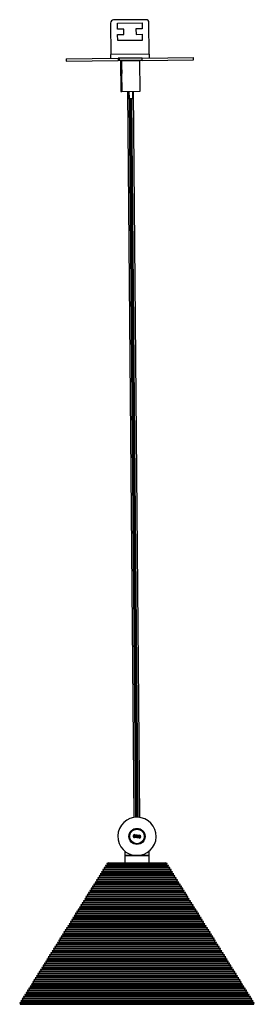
# Model space of a CAD drawing. Header units: millimetres. Extents: x 591 to 2596, y 431 to 1539.
# Tile 6 of 6: x 2443 to 2596, y 897 to 1539. Entities that reach past the tile are written whole.
import ezdxf

# ---------------------------------------------------------------- set-up
doc = ezdxf.new("R2010")
doc.units = ezdxf.units.MM

msp = doc.modelspace()

# ---------------------------------------------------------------- linework, layer by layer
at = {"color": 7, "linetype": 'Continuous', "lineweight": 25}
for p, q in [((2501.88, 1537.09), (2502.06, 1516.59)), ((2524.86, 1539.29), (2503.86, 1539.11)), ((2506.38, 1537.13), (2522.38, 1537.27)), ((2506.42, 1533.13), (2506.38, 1537.13)), ((2522.38, 1537.27), (2522.42, 1533.27)), ((2527.06, 1516.81), (2526.88, 1537.31)), ((2510.42, 1533.16), (2506.42, 1533.13)), ((2506.45, 1529.63), (2510.45, 1529.66)), ((2506.48, 1525.63), (2506.45, 1529.63)), ((2510.45, 1529.66), (2510.42, 1533.16)), ((2522.42, 1533.27), (2518.42, 1533.24)), ((2518.42, 1533.24), (2518.45, 1529.74)), ((2518.45, 1529.74), (2522.45, 1529.77)), ((2522.45, 1529.77), (2522.48, 1525.77)), ((2522.48, 1525.77), (2506.48, 1525.63)), ((2527.06, 1516.81), (2502.06, 1516.59)), ((2502.09, 1514.09), (2502.06, 1516.59)), ((2527.06, 1516.81), (2527.08, 1514.31)), ((2472.83, 1513.83), (2506.77, 1514.13)), ((2472.83, 1513.83), (2472.84, 1512.33)), ((2472.84, 1512.33), (2506.78, 1512.63)), ((2507.4, 1514.14), (2506.77, 1514.13)), ((2506.77, 1514.13), (2506.78, 1512.63)), ((2507.41, 1512.64), (2506.78, 1512.63)), ((2522.4, 1514.27), (2507.4, 1514.14)), ((2507.4, 1514.14), (2507.41, 1512.64)), ((2522.41, 1512.77), (2507.41, 1512.64)), ((2508.28, 1512.55), (2508.46, 1492.55)), ((2508.28, 1512.55), (2508.91, 1512.55)), ((2508.91, 1512.55), (2520.91, 1512.66)), ((2508.91, 1512.55), (2508.97, 1506.57)), ((2509.1, 1512.65), (2509.1, 1512.55)), ((2509.98, 1512.66), (2509.98, 1512.56)), ((2510.61, 1512.67), (2510.61, 1512.57)), ((2519.21, 1512.64), (2519.21, 1512.74)), ((2520.1, 1512.65), (2520.1, 1512.75)), ((2521.09, 1492.66), (2520.91, 1512.66)), ((2522.4, 1514.27), (2555.82, 1514.57)), ((2522.41, 1512.77), (2522.4, 1514.27)), ((2522.41, 1512.77), (2555.84, 1513.07)), ((2555.84, 1513.07), (2555.82, 1514.57)), ((2508.99, 1504.36), (2509.09, 1492.55)), ((2508.46, 1492.55), (2509.09, 1492.55)), ((2509.09, 1492.55), (2521.09, 1492.66)), ((2512.78, 1492.58), (2516.97, 1019.05)), ((2513.21, 1492.59), (2513.26, 1487.59)), ((2513.84, 1492.59), (2513.89, 1487.59)), ((2516.39, 1487.62), (2516.34, 1492.62)), ((2520.97, 1019.08), (2516.78, 1492.62)), ((2513.89, 1487.59), (2513.26, 1487.59)), ((2515.02, 1487.6), (2513.89, 1487.59)), ((2514.01, 1487.59), (2518.16, 1019.19)), ((2514.64, 1487.6), (2518.79, 1019.22)), ((2516.39, 1487.62), (2515.02, 1487.6)), ((2519.79, 1019.21), (2515.64, 1487.61)), ((2517.1, 1006.98), (2516.6, 1007.05)), ((2521.06, 1006.47), (2517.1, 1006.98)), ((2517.47, 1005.93), (2517.53, 1006.42)), ((2520.44, 1005.54), (2517.47, 1005.93)), ((2517.53, 1006.42), (2520.51, 1006.04)), ((2517.66, 1007.41), (2517.72, 1007.91)), ((2520.63, 1007.03), (2517.66, 1007.41)), ((2517.72, 1007.91), (2520.7, 1007.53)), ((2520.44, 1005.54), (2520.51, 1006.04)), ((2520.63, 1007.03), (2520.7, 1007.53)), ((2521.06, 1006.47), (2521.56, 1006.41)), ((2511.08, 997.05), (2511.08, 994.23)), ((2527.08, 994.23), (2527.08, 997.09)), ((2527.68, 997.66), (2527.68, 997.66)), ((2500.43, 989.41), (2499.39, 989.15)), ((2499.39, 989.15), (2499.64, 988.14)), ((2499.39, 989.15), (2519.08, 989.15)), ((2500.43, 989.41), (2519.08, 989.41)), ((2511.08, 994.23), (2511.08, 989.41)), ((2519.08, 994.23), (2511.08, 994.23)), ((2511.08, 994.23), (2519.08, 994.23)), ((2527.08, 994.23), (2519.08, 994.23)), ((2519.08, 994.23), (2527.08, 994.23)), ((2519.08, 989.41), (2537.73, 989.41)), ((2519.08, 989.15), (2538.78, 989.15)), ((2527.08, 989.41), (2527.08, 994.23)), ((2538.78, 989.15), (2537.73, 989.41)), ((2538.53, 988.14), (2538.78, 989.15)), ((2496.19, 982.63), (2495.15, 982.37)), ((2495.15, 982.37), (2495.4, 981.35)), ((2495.15, 982.37), (2519.08, 982.37)), ((2497.04, 983.98), (2495.99, 983.72)), ((2495.99, 983.72), (2496.24, 982.71)), ((2495.99, 983.72), (2519.08, 983.72)), ((2496.24, 982.71), (2496.19, 982.63)), ((2496.19, 982.63), (2519.08, 982.63)), ((2496.24, 982.71), (2519.08, 982.71)), ((2497.89, 985.34), (2496.84, 985.08)), ((2496.84, 985.08), (2497.09, 984.07)), ((2496.84, 985.08), (2519.08, 985.08)), ((2497.09, 984.07), (2497.04, 983.98)), ((2497.04, 983.98), (2519.08, 983.98)), ((2497.09, 984.07), (2519.08, 984.07)), ((2498.74, 986.7), (2497.69, 986.44)), ((2497.69, 986.44), (2497.94, 985.42)), ((2497.69, 986.44), (2519.08, 986.44)), ((2497.94, 985.42), (2497.89, 985.34)), ((2497.89, 985.34), (2519.08, 985.34)), ((2497.94, 985.42), (2519.08, 985.42)), ((2499.58, 988.05), (2498.54, 987.8)), ((2498.54, 987.8), (2498.79, 986.78)), ((2498.54, 987.8), (2519.08, 987.8)), ((2498.79, 986.78), (2498.74, 986.7)), ((2498.74, 986.7), (2519.08, 986.7)), ((2498.79, 986.78), (2519.08, 986.78)), ((2499.64, 988.14), (2499.58, 988.05)), ((2499.58, 988.05), (2519.08, 988.05)), ((2499.64, 988.14), (2519.08, 988.14)), ((2519.08, 988.14), (2538.53, 988.14)), ((2519.08, 988.05), (2519.08, 988.14)), ((2519.08, 988.05), (2538.58, 988.05)), ((2519.08, 987.8), (2539.63, 987.8)), ((2519.08, 986.78), (2539.37, 986.78)), ((2519.08, 986.7), (2519.08, 986.78)), ((2519.08, 986.7), (2539.43, 986.7)), ((2519.08, 986.44), (2540.47, 986.44)), ((2519.08, 985.42), (2540.22, 985.42)), ((2519.08, 985.34), (2519.08, 985.42)), ((2519.08, 985.34), (2540.28, 985.34)), ((2519.08, 985.08), (2541.32, 985.08)), ((2519.08, 984.07), (2541.07, 984.07)), ((2519.08, 983.98), (2519.08, 984.07)), ((2519.08, 983.98), (2541.12, 983.98)), ((2519.08, 983.72), (2542.17, 983.72)), ((2519.08, 982.71), (2541.92, 982.71)), ((2519.08, 982.63), (2519.08, 982.71)), ((2519.08, 982.63), (2541.97, 982.63)), ((2519.08, 982.37), (2543.02, 982.37)), ((2538.58, 988.05), (2538.53, 988.14)), ((2539.63, 987.8), (2538.58, 988.05)), ((2539.37, 986.78), (2539.63, 987.8)), ((2539.43, 986.7), (2539.37, 986.78)), ((2540.47, 986.44), (2539.43, 986.7)), ((2540.22, 985.42), (2540.47, 986.44)), ((2540.28, 985.34), (2540.22, 985.42)), ((2541.32, 985.08), (2540.28, 985.34)), ((2541.07, 984.07), (2541.32, 985.08)), ((2541.12, 983.98), (2541.07, 984.07)), ((2542.17, 983.72), (2541.12, 983.98)), ((2541.92, 982.71), (2542.17, 983.72)), ((2541.97, 982.63), (2541.92, 982.71)), ((2543.02, 982.37), (2541.97, 982.63)), ((2542.77, 981.35), (2543.02, 982.37)), ((2492.8, 977.2), (2491.75, 976.94)), ((2491.75, 976.94), (2492.01, 975.93)), ((2491.75, 976.94), (2519.08, 976.94)), ((2493.65, 978.56), (2492.6, 978.3)), ((2492.6, 978.3), (2492.85, 977.28)), ((2492.6, 978.3), (2519.08, 978.3)), ((2492.85, 977.28), (2492.8, 977.2)), ((2492.8, 977.2), (2519.08, 977.2)), ((2492.85, 977.28), (2519.08, 977.28)), ((2494.5, 979.91), (2493.45, 979.65)), ((2493.45, 979.65), (2493.7, 978.64)), ((2493.45, 979.65), (2519.08, 979.65)), ((2493.7, 978.64), (2493.65, 978.56)), ((2493.65, 978.56), (2519.08, 978.56)), ((2493.7, 978.64), (2519.08, 978.64)), ((2495.34, 981.27), (2494.3, 981.01)), ((2494.3, 981.01), (2494.55, 980)), ((2494.3, 981.01), (2519.08, 981.01)), ((2494.55, 980), (2494.5, 979.91)), ((2494.5, 979.91), (2519.08, 979.91)), ((2494.55, 980), (2519.08, 980)), ((2495.4, 981.35), (2495.34, 981.27)), ((2495.34, 981.27), (2519.08, 981.27)), ((2495.4, 981.35), (2519.08, 981.35)), ((2519.08, 981.35), (2542.77, 981.35)), ((2519.08, 981.27), (2519.08, 981.35)), ((2519.08, 981.27), (2542.82, 981.27)), ((2519.08, 981.01), (2543.86, 981.01)), ((2519.08, 980), (2543.61, 980)), ((2519.08, 979.91), (2519.08, 980)), ((2519.08, 979.91), (2543.67, 979.91)), ((2519.08, 979.65), (2544.71, 979.65)), ((2519.08, 978.64), (2544.46, 978.64)), ((2519.08, 978.56), (2519.08, 978.64)), ((2519.08, 978.56), (2544.52, 978.56)), ((2519.08, 978.3), (2545.56, 978.3)), ((2519.08, 977.28), (2545.31, 977.28)), ((2519.08, 977.2), (2519.08, 977.28)), ((2519.08, 977.2), (2545.36, 977.2)), ((2519.08, 976.94), (2546.41, 976.94)), ((2542.82, 981.27), (2542.77, 981.35)), ((2543.86, 981.01), (2542.82, 981.27)), ((2543.61, 980), (2543.86, 981.01)), ((2543.67, 979.91), (2543.61, 980)), ((2544.71, 979.65), (2543.67, 979.91)), ((2544.46, 978.64), (2544.71, 979.65)), ((2544.52, 978.56), (2544.46, 978.64)), ((2545.56, 978.3), (2544.52, 978.56)), ((2545.31, 977.28), (2545.56, 978.3)), ((2545.36, 977.2), (2545.31, 977.28)), ((2546.41, 976.94), (2545.36, 977.2)), ((2546.16, 975.93), (2546.41, 976.94)), ((2488.56, 970.41), (2487.52, 970.16)), ((2487.52, 970.16), (2487.77, 969.14)), ((2487.52, 970.16), (2519.08, 970.16)), ((2489.41, 971.77), (2488.36, 971.51)), ((2488.36, 971.51), (2488.61, 970.5)), ((2488.36, 971.51), (2519.08, 971.51)), ((2488.61, 970.5), (2488.56, 970.41)), ((2488.56, 970.41), (2519.08, 970.41)), ((2488.61, 970.5), (2519.08, 970.5)), ((2490.26, 973.13), (2489.21, 972.87)), ((2489.21, 972.87), (2489.46, 971.86)), ((2489.21, 972.87), (2519.08, 972.87)), ((2489.46, 971.86), (2489.41, 971.77)), ((2489.41, 971.77), (2519.08, 971.77)), ((2489.46, 971.86), (2519.08, 971.86)), ((2491.1, 974.48), (2490.06, 974.23)), ((2490.06, 974.23), (2490.31, 973.21)), ((2490.06, 974.23), (2519.08, 974.23)), ((2490.31, 973.21), (2490.26, 973.13)), ((2490.26, 973.13), (2519.08, 973.13)), ((2490.31, 973.21), (2519.08, 973.21)), ((2491.95, 975.84), (2490.91, 975.58)), ((2490.91, 975.58), (2491.16, 974.57)), ((2490.91, 975.58), (2519.08, 975.58)), ((2491.16, 974.57), (2491.1, 974.48)), ((2491.1, 974.48), (2519.08, 974.48)), ((2491.16, 974.57), (2519.08, 974.57)), ((2492.01, 975.93), (2491.95, 975.84)), ((2491.95, 975.84), (2519.08, 975.84)), ((2492.01, 975.93), (2519.08, 975.93)), ((2519.08, 975.93), (2546.16, 975.93)), ((2519.08, 975.84), (2519.08, 975.93)), ((2519.08, 975.84), (2546.21, 975.84)), ((2519.08, 975.58), (2547.26, 975.58)), ((2519.08, 974.57), (2547.01, 974.57)), ((2519.08, 974.48), (2519.08, 974.57)), ((2519.08, 974.48), (2547.06, 974.48)), ((2519.08, 974.23), (2548.1, 974.23)), ((2519.08, 973.21), (2547.85, 973.21)), ((2519.08, 973.13), (2519.08, 973.21)), ((2519.08, 973.13), (2547.91, 973.13)), ((2519.08, 972.87), (2548.95, 972.87)), ((2519.08, 971.86), (2548.7, 971.86)), ((2519.08, 971.77), (2519.08, 971.86)), ((2519.08, 971.77), (2548.75, 971.77)), ((2519.08, 971.51), (2549.8, 971.51)), ((2519.08, 970.5), (2549.55, 970.5)), ((2519.08, 970.41), (2519.08, 970.5)), ((2519.08, 970.41), (2549.6, 970.41)), ((2519.08, 970.16), (2550.65, 970.16)), ((2546.21, 975.84), (2546.16, 975.93)), ((2547.26, 975.58), (2546.21, 975.84)), ((2547.01, 974.57), (2547.26, 975.58)), ((2547.06, 974.48), (2547.01, 974.57)), ((2548.1, 974.23), (2547.06, 974.48)), ((2547.85, 973.21), (2548.1, 974.23)), ((2547.91, 973.13), (2547.85, 973.21)), ((2548.95, 972.87), (2547.91, 973.13)), ((2548.7, 971.86), (2548.95, 972.87)), ((2548.75, 971.77), (2548.7, 971.86)), ((2549.8, 971.51), (2548.75, 971.77)), ((2549.55, 970.5), (2549.8, 971.51)), ((2549.6, 970.41), (2549.55, 970.5)), ((2550.65, 970.16), (2549.6, 970.41)), ((2550.4, 969.14), (2550.65, 970.16)), ((2484.32, 963.63), (2483.28, 963.37)), ((2483.28, 963.37), (2483.53, 962.36)), ((2483.28, 963.37), (2519.08, 963.37)), ((2485.17, 964.99), (2484.12, 964.73)), ((2484.12, 964.73), (2484.37, 963.71)), ((2484.12, 964.73), (2519.08, 964.73)), ((2484.37, 963.71), (2484.32, 963.63)), ((2484.32, 963.63), (2519.08, 963.63)), ((2484.37, 963.71), (2519.08, 963.71)), ((2486.02, 966.34), (2484.97, 966.09)), ((2484.97, 966.09), (2485.22, 965.07)), ((2484.97, 966.09), (2519.08, 966.09)), ((2485.22, 965.07), (2485.17, 964.99)), ((2485.17, 964.99), (2519.08, 964.99)), ((2485.22, 965.07), (2519.08, 965.07)), ((2486.86, 967.7), (2485.82, 967.44)), ((2485.82, 967.44), (2486.07, 966.43)), ((2485.82, 967.44), (2519.08, 967.44)), ((2486.07, 966.43), (2486.02, 966.34)), ((2486.02, 966.34), (2519.08, 966.34)), ((2486.07, 966.43), (2519.08, 966.43)), ((2487.71, 969.06), (2486.67, 968.8)), ((2486.67, 968.8), (2486.92, 967.79)), ((2486.67, 968.8), (2519.08, 968.8)), ((2486.92, 967.79), (2486.86, 967.7)), ((2486.86, 967.7), (2519.08, 967.7)), ((2486.92, 967.79), (2519.08, 967.79)), ((2487.77, 969.14), (2487.71, 969.06)), ((2487.71, 969.06), (2519.08, 969.06)), ((2487.77, 969.14), (2519.08, 969.14)), ((2519.08, 969.14), (2550.4, 969.14)), ((2519.08, 969.06), (2519.08, 969.14)), ((2519.08, 969.06), (2550.45, 969.06)), ((2519.08, 968.8), (2551.5, 968.8)), ((2519.08, 967.79), (2551.25, 967.79)), ((2519.08, 967.7), (2519.08, 967.79)), ((2519.08, 967.7), (2551.3, 967.7)), ((2519.08, 967.44), (2552.34, 967.44)), ((2519.08, 966.43), (2552.09, 966.43)), ((2519.08, 966.34), (2519.08, 966.43)), ((2519.08, 966.34), (2552.15, 966.34)), ((2519.08, 966.09), (2553.19, 966.09)), ((2519.08, 965.07), (2552.94, 965.07)), ((2519.08, 964.99), (2519.08, 965.07)), ((2519.08, 964.99), (2552.99, 964.99)), ((2519.08, 964.73), (2554.04, 964.73)), ((2519.08, 963.71), (2553.79, 963.71)), ((2519.08, 963.63), (2519.08, 963.71)), ((2519.08, 963.63), (2553.84, 963.63)), ((2519.08, 963.37), (2554.89, 963.37)), ((2550.45, 969.06), (2550.4, 969.14)), ((2551.5, 968.8), (2550.45, 969.06)), ((2551.25, 967.79), (2551.5, 968.8)), ((2551.3, 967.7), (2551.25, 967.79)), ((2552.34, 967.44), (2551.3, 967.7)), ((2552.09, 966.43), (2552.34, 967.44)), ((2552.15, 966.34), (2552.09, 966.43)), ((2553.19, 966.09), (2552.15, 966.34)), ((2552.94, 965.07), (2553.19, 966.09)), ((2552.99, 964.99), (2552.94, 965.07)), ((2554.04, 964.73), (2552.99, 964.99)), ((2553.79, 963.71), (2554.04, 964.73)), ((2553.84, 963.63), (2553.79, 963.71)), ((2554.89, 963.37), (2553.84, 963.63)), ((2554.64, 962.36), (2554.89, 963.37)), ((2480.08, 956.85), (2479.04, 956.59)), ((2480.93, 958.2), (2479.88, 957.94)), ((2479.88, 957.94), (2480.13, 956.93)), ((2479.88, 957.94), (2519.08, 957.94)), ((2480.13, 956.93), (2480.08, 956.85)), ((2480.08, 956.85), (2519.08, 956.85)), ((2480.13, 956.93), (2519.08, 956.93)), ((2481.78, 959.56), (2480.73, 959.3)), ((2480.73, 959.3), (2480.98, 958.29)), ((2480.73, 959.3), (2519.08, 959.3)), ((2480.98, 958.29), (2480.93, 958.2)), ((2480.93, 958.2), (2519.08, 958.2)), ((2480.98, 958.29), (2519.08, 958.29)), ((2482.63, 960.92), (2481.58, 960.66)), ((2481.58, 960.66), (2481.83, 959.64)), ((2481.58, 960.66), (2519.08, 960.66)), ((2481.83, 959.64), (2481.78, 959.56)), ((2481.78, 959.56), (2519.08, 959.56)), ((2481.83, 959.64), (2519.08, 959.64)), ((2483.47, 962.27), (2482.43, 962.01)), ((2482.43, 962.01), (2482.68, 961)), ((2482.43, 962.01), (2519.08, 962.01)), ((2482.68, 961), (2482.63, 960.92)), ((2482.63, 960.92), (2519.08, 960.92)), ((2482.68, 961), (2519.08, 961)), ((2483.53, 962.36), (2483.47, 962.27)), ((2483.47, 962.27), (2519.08, 962.27)), ((2483.53, 962.36), (2519.08, 962.36)), ((2519.08, 962.36), (2554.64, 962.36)), ((2519.08, 962.27), (2519.08, 962.36)), ((2519.08, 962.27), (2554.69, 962.27)), ((2519.08, 962.01), (2555.73, 962.01)), ((2519.08, 961), (2555.48, 961)), ((2519.08, 960.92), (2519.08, 961)), ((2519.08, 960.92), (2555.54, 960.92)), ((2519.08, 960.66), (2556.58, 960.66)), ((2519.08, 959.64), (2556.33, 959.64)), ((2519.08, 959.56), (2519.08, 959.64)), ((2519.08, 959.56), (2556.39, 959.56)), ((2519.08, 959.3), (2557.43, 959.3)), ((2519.08, 958.29), (2557.18, 958.29)), ((2519.08, 958.2), (2519.08, 958.29)), ((2519.08, 958.2), (2557.23, 958.2)), ((2519.08, 957.94), (2558.28, 957.94)), ((2519.08, 956.93), (2558.03, 956.93)), ((2519.08, 956.85), (2519.08, 956.93)), ((2519.08, 956.85), (2558.08, 956.85)), ((2554.69, 962.27), (2554.64, 962.36)), ((2555.73, 962.01), (2554.69, 962.27)), ((2555.48, 961), (2555.73, 962.01)), ((2555.54, 960.92), (2555.48, 961)), ((2556.58, 960.66), (2555.54, 960.92)), ((2556.33, 959.64), (2556.58, 960.66)), ((2556.39, 959.56), (2556.33, 959.64)), ((2557.43, 959.3), (2556.39, 959.56)), ((2557.18, 958.29), (2557.43, 959.3)), ((2557.23, 958.2), (2557.18, 958.29)), ((2558.28, 957.94), (2557.23, 958.2)), ((2558.03, 956.93), (2558.28, 957.94)), ((2558.08, 956.85), (2558.03, 956.93)), ((2559.13, 956.59), (2558.08, 956.85)), ((2476.69, 951.42), (2475.65, 951.16)), ((2475.65, 951.16), (2475.9, 950.15)), ((2475.65, 951.16), (2519.08, 951.16)), ((2477.54, 952.77), (2476.49, 952.52)), ((2476.49, 952.52), (2476.74, 951.5)), ((2476.49, 952.52), (2519.08, 952.52)), ((2476.74, 951.5), (2476.69, 951.42)), ((2476.69, 951.42), (2519.08, 951.42)), ((2476.74, 951.5), (2519.08, 951.5)), ((2478.39, 954.13), (2477.34, 953.87)), ((2477.34, 953.87), (2477.59, 952.86)), ((2477.34, 953.87), (2519.08, 953.87)), ((2477.59, 952.86), (2477.54, 952.77)), ((2477.54, 952.77), (2519.08, 952.77)), ((2477.59, 952.86), (2519.08, 952.86)), ((2479.23, 955.49), (2478.19, 955.23)), ((2478.19, 955.23), (2478.44, 954.22)), ((2478.19, 955.23), (2519.08, 955.23)), ((2478.44, 954.22), (2478.39, 954.13)), ((2478.39, 954.13), (2519.08, 954.13)), ((2478.44, 954.22), (2519.08, 954.22)), ((2479.04, 956.59), (2479.29, 955.57)), ((2479.04, 956.59), (2519.08, 956.59)), ((2479.29, 955.57), (2479.23, 955.49)), ((2479.23, 955.49), (2519.08, 955.49)), ((2479.29, 955.57), (2519.08, 955.57)), ((2519.08, 956.59), (2559.13, 956.59)), ((2519.08, 955.57), (2558.88, 955.57)), ((2519.08, 955.49), (2519.08, 955.57)), ((2519.08, 955.49), (2558.93, 955.49)), ((2519.08, 955.23), (2559.97, 955.23)), ((2519.08, 954.22), (2559.72, 954.22)), ((2519.08, 954.13), (2519.08, 954.22)), ((2519.08, 954.13), (2559.78, 954.13)), ((2519.08, 953.87), (2560.82, 953.87)), ((2519.08, 952.86), (2560.57, 952.86)), ((2519.08, 952.77), (2519.08, 952.86)), ((2519.08, 952.77), (2560.62, 952.77)), ((2519.08, 952.52), (2561.67, 952.52)), ((2519.08, 951.5), (2561.42, 951.5)), ((2519.08, 951.42), (2519.08, 951.5)), ((2519.08, 951.42), (2561.47, 951.42)), ((2519.08, 951.16), (2562.52, 951.16)), ((2558.88, 955.57), (2559.13, 956.59)), ((2558.93, 955.49), (2558.88, 955.57)), ((2559.97, 955.23), (2558.93, 955.49)), ((2559.72, 954.22), (2559.97, 955.23)), ((2559.78, 954.13), (2559.72, 954.22)), ((2560.82, 953.87), (2559.78, 954.13)), ((2560.57, 952.86), (2560.82, 953.87)), ((2560.62, 952.77), (2560.57, 952.86)), ((2561.67, 952.52), (2560.62, 952.77)), ((2561.42, 951.5), (2561.67, 952.52)), ((2561.47, 951.42), (2561.42, 951.5)), ((2562.52, 951.16), (2561.47, 951.42)), ((2562.27, 950.15), (2562.52, 951.16)), ((2472.45, 944.63), (2471.41, 944.38)), ((2471.41, 944.38), (2471.66, 943.36)), ((2471.41, 944.38), (2519.08, 944.38)), ((2473.3, 945.99), (2472.25, 945.73)), ((2472.25, 945.73), (2472.5, 944.72)), ((2472.25, 945.73), (2519.08, 945.73)), ((2472.5, 944.72), (2472.45, 944.63)), ((2472.45, 944.63), (2519.08, 944.63)), ((2472.5, 944.72), (2519.08, 944.72)), ((2474.15, 947.35), (2473.1, 947.09)), ((2473.1, 947.09), (2473.35, 946.08)), ((2473.1, 947.09), (2519.08, 947.09)), ((2473.35, 946.08), (2473.3, 945.99)), ((2473.3, 945.99), (2519.08, 945.99)), ((2473.35, 946.08), (2519.08, 946.08)), ((2474.99, 948.7), (2473.95, 948.45)), ((2473.95, 948.45), (2474.2, 947.43)), ((2473.95, 948.45), (2519.08, 948.45)), ((2474.2, 947.43), (2474.15, 947.35)), ((2474.15, 947.35), (2519.08, 947.35)), ((2474.2, 947.43), (2519.08, 947.43)), ((2475.84, 950.06), (2474.8, 949.8)), ((2474.8, 949.8), (2475.05, 948.79)), ((2474.8, 949.8), (2519.08, 949.8)), ((2475.05, 948.79), (2474.99, 948.7)), ((2474.99, 948.7), (2519.08, 948.7)), ((2475.05, 948.79), (2519.08, 948.79)), ((2475.9, 950.15), (2475.84, 950.06)), ((2475.84, 950.06), (2519.08, 950.06)), ((2475.9, 950.15), (2519.08, 950.15)), ((2519.08, 950.15), (2562.27, 950.15)), ((2519.08, 950.06), (2519.08, 950.15)), ((2519.08, 950.06), (2562.32, 950.06)), ((2519.08, 949.8), (2563.37, 949.8)), ((2519.08, 948.79), (2563.12, 948.79)), ((2519.08, 948.7), (2519.08, 948.79)), ((2519.08, 948.7), (2563.17, 948.7)), ((2519.08, 948.45), (2564.21, 948.45)), ((2519.08, 947.43), (2563.96, 947.43)), ((2519.08, 947.35), (2519.08, 947.43)), ((2519.08, 947.35), (2564.02, 947.35)), ((2519.08, 947.09), (2565.06, 947.09)), ((2519.08, 946.08), (2564.81, 946.08)), ((2519.08, 945.99), (2519.08, 946.08)), ((2519.08, 945.99), (2564.86, 945.99)), ((2519.08, 945.73), (2565.91, 945.73)), ((2519.08, 944.72), (2565.66, 944.72)), ((2519.08, 944.63), (2519.08, 944.72)), ((2519.08, 944.63), (2565.71, 944.63)), ((2519.08, 944.38), (2566.76, 944.38)), ((2562.32, 950.06), (2562.27, 950.15)), ((2563.37, 949.8), (2562.32, 950.06)), ((2563.12, 948.79), (2563.37, 949.8)), ((2563.17, 948.7), (2563.12, 948.79)), ((2564.21, 948.45), (2563.17, 948.7)), ((2563.96, 947.43), (2564.21, 948.45)), ((2564.02, 947.35), (2563.96, 947.43)), ((2565.06, 947.09), (2564.02, 947.35)), ((2564.81, 946.08), (2565.06, 947.09)), ((2564.86, 945.99), (2564.81, 946.08)), ((2565.91, 945.73), (2564.86, 945.99)), ((2565.66, 944.72), (2565.91, 945.73)), ((2565.71, 944.63), (2565.66, 944.72)), ((2566.76, 944.38), (2565.71, 944.63)), ((2566.51, 943.36), (2566.76, 944.38)), ((2468.21, 937.85), (2467.17, 937.59)), ((2467.17, 937.59), (2467.42, 936.58)), ((2467.17, 937.59), (2519.08, 937.59)), ((2469.06, 939.21), (2468.01, 938.95)), ((2468.01, 938.95), (2468.26, 937.93)), ((2468.01, 938.95), (2519.08, 938.95)), ((2468.26, 937.93), (2468.21, 937.85)), ((2468.21, 937.85), (2519.08, 937.85)), ((2468.26, 937.93), (2519.08, 937.93)), ((2469.91, 940.56), (2468.86, 940.3)), ((2468.86, 940.3), (2469.11, 939.29)), ((2468.86, 940.3), (2519.08, 940.3)), ((2469.11, 939.29), (2469.06, 939.21)), ((2469.06, 939.21), (2519.08, 939.21)), ((2469.11, 939.29), (2519.08, 939.29)), ((2470.76, 941.92), (2469.71, 941.66)), ((2469.71, 941.66), (2469.96, 940.65)), ((2469.71, 941.66), (2519.08, 941.66)), ((2469.96, 940.65), (2469.91, 940.56)), ((2469.91, 940.56), (2519.08, 940.56)), ((2469.96, 940.65), (2519.08, 940.65)), ((2471.6, 943.28), (2470.56, 943.02)), ((2470.56, 943.02), (2470.81, 942)), ((2470.56, 943.02), (2519.08, 943.02)), ((2470.81, 942), (2470.76, 941.92)), ((2470.76, 941.92), (2519.08, 941.92)), ((2470.81, 942), (2519.08, 942)), ((2471.66, 943.36), (2471.6, 943.28)), ((2471.6, 943.28), (2519.08, 943.28)), ((2471.66, 943.36), (2519.08, 943.36)), ((2519.08, 943.36), (2566.51, 943.36)), ((2519.08, 943.28), (2519.08, 943.36)), ((2519.08, 943.28), (2566.56, 943.28)), ((2519.08, 943.02), (2567.6, 943.02)), ((2519.08, 942), (2567.35, 942)), ((2519.08, 941.92), (2519.08, 942)), ((2519.08, 941.92), (2567.41, 941.92)), ((2519.08, 941.66), (2568.45, 941.66)), ((2519.08, 940.65), (2568.2, 940.65)), ((2519.08, 940.56), (2519.08, 940.65)), ((2519.08, 940.56), (2568.26, 940.56)), ((2519.08, 940.3), (2569.3, 940.3)), ((2519.08, 939.29), (2569.05, 939.29)), ((2519.08, 939.21), (2519.08, 939.29)), ((2519.08, 939.21), (2569.1, 939.21)), ((2519.08, 938.95), (2570.15, 938.95)), ((2519.08, 937.93), (2569.9, 937.93)), ((2519.08, 937.85), (2519.08, 937.93)), ((2519.08, 937.85), (2569.95, 937.85)), ((2519.08, 937.59), (2571, 937.59)), ((2566.56, 943.28), (2566.51, 943.36)), ((2567.6, 943.02), (2566.56, 943.28)), ((2567.35, 942), (2567.6, 943.02)), ((2567.41, 941.92), (2567.35, 942)), ((2568.45, 941.66), (2567.41, 941.92)), ((2568.2, 940.65), (2568.45, 941.66)), ((2568.26, 940.56), (2568.2, 940.65)), ((2569.3, 940.3), (2568.26, 940.56)), ((2569.05, 939.29), (2569.3, 940.3)), ((2569.1, 939.21), (2569.05, 939.29)), ((2570.15, 938.95), (2569.1, 939.21)), ((2569.9, 937.93), (2570.15, 938.95)), ((2569.95, 937.85), (2569.9, 937.93)), ((2571, 937.59), (2569.95, 937.85)), ((2570.75, 936.58), (2571, 937.59)), ((2463.97, 931.06), (2462.93, 930.81)), ((2464.82, 932.42), (2463.78, 932.16)), ((2463.78, 932.16), (2464.03, 931.15)), ((2463.78, 932.16), (2519.08, 932.16)), ((2464.03, 931.15), (2463.97, 931.06)), ((2463.97, 931.06), (2519.08, 931.06)), ((2464.03, 931.15), (2519.08, 931.15)), ((2465.67, 933.78), (2464.62, 933.52)), ((2464.62, 933.52), (2464.87, 932.51)), ((2464.62, 933.52), (2519.08, 933.52)), ((2464.87, 932.51), (2464.82, 932.42)), ((2464.82, 932.42), (2519.08, 932.42)), ((2464.87, 932.51), (2519.08, 932.51)), ((2466.52, 935.14), (2465.47, 934.88)), ((2465.47, 934.88), (2465.72, 933.86)), ((2465.47, 934.88), (2519.08, 934.88)), ((2465.72, 933.86), (2465.67, 933.78)), ((2465.67, 933.78), (2519.08, 933.78)), ((2465.72, 933.86), (2519.08, 933.86)), ((2467.36, 936.49), (2466.32, 936.23)), ((2466.32, 936.23), (2466.57, 935.22)), ((2466.32, 936.23), (2519.08, 936.23)), ((2466.57, 935.22), (2466.52, 935.14)), ((2466.52, 935.14), (2519.08, 935.14)), ((2466.57, 935.22), (2519.08, 935.22)), ((2467.42, 936.58), (2467.36, 936.49)), ((2467.36, 936.49), (2519.08, 936.49)), ((2467.42, 936.58), (2519.08, 936.58)), ((2519.08, 936.58), (2570.75, 936.58)), ((2519.08, 936.49), (2519.08, 936.58)), ((2519.08, 936.49), (2570.8, 936.49)), ((2519.08, 936.23), (2571.84, 936.23)), ((2519.08, 935.22), (2571.59, 935.22)), ((2519.08, 935.14), (2519.08, 935.22)), ((2519.08, 935.14), (2571.65, 935.14)), ((2519.08, 934.88), (2572.69, 934.88)), ((2519.08, 933.86), (2572.44, 933.86)), ((2519.08, 933.78), (2519.08, 933.86)), ((2519.08, 933.78), (2572.49, 933.78)), ((2519.08, 933.52), (2573.54, 933.52)), ((2519.08, 932.51), (2573.29, 932.51)), ((2519.08, 932.42), (2519.08, 932.51)), ((2519.08, 932.42), (2573.34, 932.42)), ((2519.08, 932.16), (2574.39, 932.16)), ((2519.08, 931.15), (2574.14, 931.15)), ((2519.08, 931.06), (2519.08, 931.15)), ((2519.08, 931.06), (2574.19, 931.06)), ((2570.8, 936.49), (2570.75, 936.58)), ((2571.84, 936.23), (2570.8, 936.49)), ((2571.59, 935.22), (2571.84, 936.23)), ((2571.65, 935.14), (2571.59, 935.22)), ((2572.69, 934.88), (2571.65, 935.14)), ((2572.44, 933.86), (2572.69, 934.88)), ((2572.49, 933.78), (2572.44, 933.86)), ((2573.54, 933.52), (2572.49, 933.78)), ((2573.29, 932.51), (2573.54, 933.52)), ((2573.34, 932.42), (2573.29, 932.51)), ((2574.39, 932.16), (2573.34, 932.42)), ((2574.14, 931.15), (2574.39, 932.16)), ((2574.19, 931.06), (2574.14, 931.15)), ((2575.24, 930.81), (2574.19, 931.06)), ((2460.58, 925.64), (2459.54, 925.38)), ((2459.54, 925.38), (2459.79, 924.37)), ((2459.54, 925.38), (2519.08, 925.38)), ((2461.43, 926.99), (2460.38, 926.74)), ((2460.38, 926.74), (2460.63, 925.72)), ((2460.38, 926.74), (2519.08, 926.74)), ((2460.63, 925.72), (2460.58, 925.64)), ((2460.58, 925.64), (2519.08, 925.64)), ((2460.63, 925.72), (2519.08, 925.72)), ((2462.28, 928.35), (2461.23, 928.09)), ((2461.23, 928.09), (2461.48, 927.08)), ((2461.23, 928.09), (2519.08, 928.09)), ((2461.48, 927.08), (2461.43, 926.99)), ((2461.43, 926.99), (2519.08, 926.99)), ((2461.48, 927.08), (2519.08, 927.08)), ((2463.12, 929.71), (2462.08, 929.45)), ((2462.08, 929.45), (2462.33, 928.44)), ((2462.08, 929.45), (2519.08, 929.45)), ((2462.33, 928.44), (2462.28, 928.35)), ((2462.28, 928.35), (2519.08, 928.35)), ((2462.33, 928.44), (2519.08, 928.44)), ((2462.93, 930.81), (2463.18, 929.79)), ((2462.93, 930.81), (2519.08, 930.81)), ((2463.18, 929.79), (2463.12, 929.71)), ((2463.12, 929.71), (2519.08, 929.71)), ((2463.18, 929.79), (2519.08, 929.79)), ((2519.08, 930.81), (2575.24, 930.81)), ((2519.08, 929.79), (2574.99, 929.79)), ((2519.08, 929.71), (2519.08, 929.79)), ((2519.08, 929.71), (2575.04, 929.71)), ((2519.08, 929.45), (2576.08, 929.45)), ((2519.08, 928.44), (2575.83, 928.44)), ((2519.08, 928.35), (2519.08, 928.44)), ((2519.08, 928.35), (2575.89, 928.35)), ((2519.08, 928.09), (2576.93, 928.09)), ((2519.08, 927.08), (2576.68, 927.08)), ((2519.08, 926.99), (2519.08, 927.08)), ((2519.08, 926.99), (2576.73, 926.99)), ((2519.08, 926.74), (2577.78, 926.74)), ((2519.08, 925.72), (2577.53, 925.72)), ((2519.08, 925.64), (2519.08, 925.72)), ((2519.08, 925.64), (2577.58, 925.64)), ((2519.08, 925.38), (2578.63, 925.38)), ((2574.99, 929.79), (2575.24, 930.81)), ((2575.04, 929.71), (2574.99, 929.79)), ((2576.08, 929.45), (2575.04, 929.71)), ((2575.83, 928.44), (2576.08, 929.45)), ((2575.89, 928.35), (2575.83, 928.44)), ((2576.93, 928.09), (2575.89, 928.35)), ((2576.68, 927.08), (2576.93, 928.09)), ((2576.73, 926.99), (2576.68, 927.08)), ((2577.78, 926.74), (2576.73, 926.99)), ((2577.53, 925.72), (2577.78, 926.74)), ((2577.58, 925.64), (2577.53, 925.72)), ((2578.63, 925.38), (2577.58, 925.64)), ((2578.38, 924.37), (2578.63, 925.38)), ((2456.34, 918.85), (2455.3, 918.59)), ((2455.3, 918.59), (2455.55, 917.58)), ((2455.3, 918.59), (2519.08, 918.59)), ((2457.19, 920.21), (2456.14, 919.95)), ((2456.14, 919.95), (2456.39, 918.94)), ((2456.14, 919.95), (2519.08, 919.95)), ((2456.39, 918.94), (2456.34, 918.85)), ((2456.34, 918.85), (2519.08, 918.85)), ((2456.39, 918.94), (2519.08, 918.94)), ((2458.04, 921.57), (2456.99, 921.31)), ((2456.99, 921.31), (2457.24, 920.29)), ((2456.99, 921.31), (2519.08, 921.31)), ((2457.24, 920.29), (2457.19, 920.21)), ((2457.19, 920.21), (2519.08, 920.21)), ((2457.24, 920.29), (2519.08, 920.29)), ((2458.89, 922.92), (2457.84, 922.67)), ((2457.84, 922.67), (2458.09, 921.65)), ((2457.84, 922.67), (2519.08, 922.67)), ((2458.09, 921.65), (2458.04, 921.57)), ((2458.04, 921.57), (2519.08, 921.57)), ((2458.09, 921.65), (2519.08, 921.65)), ((2459.73, 924.28), (2458.69, 924.02)), ((2458.69, 924.02), (2458.94, 923.01)), ((2458.69, 924.02), (2519.08, 924.02)), ((2458.94, 923.01), (2458.89, 922.92)), ((2458.89, 922.92), (2519.08, 922.92)), ((2458.94, 923.01), (2519.08, 923.01)), ((2459.79, 924.37), (2459.73, 924.28)), ((2459.73, 924.28), (2519.08, 924.28)), ((2459.79, 924.37), (2519.08, 924.37)), ((2519.08, 924.37), (2578.38, 924.37)), ((2519.08, 924.28), (2519.08, 924.37)), ((2519.08, 924.28), (2578.43, 924.28)), ((2519.08, 924.02), (2579.48, 924.02)), ((2519.08, 923.01), (2579.22, 923.01)), ((2519.08, 922.92), (2519.08, 923.01)), ((2519.08, 922.92), (2579.28, 922.92)), ((2519.08, 922.67), (2580.32, 922.67)), ((2519.08, 921.65), (2580.07, 921.65)), ((2519.08, 921.57), (2519.08, 921.65)), ((2519.08, 921.57), (2580.13, 921.57)), ((2519.08, 921.31), (2581.17, 921.31)), ((2519.08, 920.29), (2580.92, 920.29)), ((2519.08, 920.21), (2519.08, 920.29)), ((2519.08, 920.21), (2580.97, 920.21)), ((2519.08, 919.95), (2582.02, 919.95)), ((2519.08, 918.94), (2581.77, 918.94)), ((2519.08, 918.85), (2519.08, 918.94)), ((2519.08, 918.85), (2581.82, 918.85)), ((2519.08, 918.59), (2582.87, 918.59)), ((2578.43, 924.28), (2578.38, 924.37)), ((2579.48, 924.02), (2578.43, 924.28)), ((2579.22, 923.01), (2579.48, 924.02)), ((2579.28, 922.92), (2579.22, 923.01)), ((2580.32, 922.67), (2579.28, 922.92)), ((2580.07, 921.65), (2580.32, 922.67)), ((2580.13, 921.57), (2580.07, 921.65)), ((2581.17, 921.31), (2580.13, 921.57)), ((2580.92, 920.29), (2581.17, 921.31)), ((2580.97, 920.21), (2580.92, 920.29)), ((2582.02, 919.95), (2580.97, 920.21)), ((2581.77, 918.94), (2582.02, 919.95)), ((2581.82, 918.85), (2581.77, 918.94)), ((2582.87, 918.59), (2581.82, 918.85)), ((2582.62, 917.58), (2582.87, 918.59)), ((2452.1, 912.07), (2451.06, 911.81)), ((2451.06, 911.81), (2451.31, 910.8)), ((2451.06, 911.81), (2519.08, 911.81)), ((2452.95, 913.43), (2451.9, 913.17)), ((2451.9, 913.17), (2452.16, 912.15)), ((2451.9, 913.17), (2519.08, 913.17)), ((2452.16, 912.15), (2452.1, 912.07)), ((2452.1, 912.07), (2519.08, 912.07)), ((2452.16, 912.15), (2519.08, 912.15)), ((2453.8, 914.78), (2452.75, 914.52)), ((2452.75, 914.52), (2453, 913.51)), ((2452.75, 914.52), (2519.08, 914.52)), ((2453, 913.51), (2452.95, 913.43)), ((2452.95, 913.43), (2519.08, 913.43)), ((2453, 913.51), (2519.08, 913.51)), ((2454.65, 916.14), (2453.6, 915.88)), ((2453.6, 915.88), (2453.85, 914.87)), ((2453.6, 915.88), (2519.08, 915.88)), ((2453.85, 914.87), (2453.8, 914.78)), ((2453.8, 914.78), (2519.08, 914.78)), ((2453.85, 914.87), (2519.08, 914.87)), ((2455.49, 917.5), (2454.45, 917.24)), ((2454.45, 917.24), (2454.7, 916.22)), ((2454.45, 917.24), (2519.08, 917.24)), ((2454.7, 916.22), (2454.65, 916.14)), ((2454.65, 916.14), (2519.08, 916.14)), ((2454.7, 916.22), (2519.08, 916.22)), ((2455.55, 917.58), (2455.49, 917.5)), ((2455.49, 917.5), (2519.08, 917.5)), ((2455.55, 917.58), (2519.08, 917.58)), ((2519.08, 917.58), (2582.62, 917.58)), ((2519.08, 917.5), (2519.08, 917.58)), ((2519.08, 917.5), (2582.67, 917.5)), ((2519.08, 917.24), (2583.71, 917.24)), ((2519.08, 916.22), (2583.46, 916.22)), ((2519.08, 916.14), (2519.08, 916.22)), ((2519.08, 916.14), (2583.52, 916.14)), ((2519.08, 915.88), (2584.56, 915.88)), ((2519.08, 914.87), (2584.31, 914.87)), ((2519.08, 914.78), (2519.08, 914.87)), ((2519.08, 914.78), (2584.36, 914.78)), ((2519.08, 914.52), (2585.41, 914.52)), ((2519.08, 913.51), (2585.16, 913.51)), ((2519.08, 913.43), (2519.08, 913.51)), ((2519.08, 913.43), (2585.21, 913.43)), ((2519.08, 913.17), (2586.26, 913.17)), ((2519.08, 912.15), (2586.01, 912.15)), ((2519.08, 912.07), (2519.08, 912.15)), ((2519.08, 912.07), (2586.06, 912.07)), ((2519.08, 911.81), (2587.11, 911.81)), ((2582.67, 917.5), (2582.62, 917.58)), ((2583.71, 917.24), (2582.67, 917.5)), ((2583.46, 916.22), (2583.71, 917.24)), ((2583.52, 916.14), (2583.46, 916.22)), ((2584.56, 915.88), (2583.52, 916.14)), ((2584.31, 914.87), (2584.56, 915.88)), ((2584.36, 914.78), (2584.31, 914.87)), ((2585.41, 914.52), (2584.36, 914.78)), ((2585.16, 913.51), (2585.41, 914.52)), ((2585.21, 913.43), (2585.16, 913.51)), ((2586.26, 913.17), (2585.21, 913.43)), ((2586.01, 912.15), (2586.26, 913.17)), ((2586.06, 912.07), (2586.01, 912.15)), ((2587.11, 911.81), (2586.06, 912.07)), ((2586.86, 910.8), (2587.11, 911.81)), ((2448.71, 906.64), (2447.67, 906.38)), ((2447.67, 906.38), (2447.92, 905.37)), ((2447.67, 906.38), (2519.08, 906.38)), ((2447.92, 905.37), (2447.86, 905.28)), ((2447.92, 905.37), (2519.08, 905.37)), ((2449.56, 908), (2448.51, 907.74)), ((2448.51, 907.74), (2448.76, 906.73)), ((2448.51, 907.74), (2519.08, 907.74)), ((2448.76, 906.73), (2448.71, 906.64)), ((2448.71, 906.64), (2519.08, 906.64)), ((2448.76, 906.73), (2519.08, 906.73)), ((2450.41, 909.35), (2449.36, 909.1)), ((2449.36, 909.1), (2449.61, 908.08)), ((2449.36, 909.1), (2519.08, 909.1)), ((2449.61, 908.08), (2449.56, 908)), ((2449.56, 908), (2519.08, 908)), ((2449.61, 908.08), (2519.08, 908.08)), ((2451.25, 910.71), (2450.21, 910.45)), ((2450.21, 910.45), (2450.46, 909.44)), ((2450.21, 910.45), (2519.08, 910.45)), ((2450.46, 909.44), (2450.41, 909.35)), ((2450.41, 909.35), (2519.08, 909.35)), ((2450.46, 909.44), (2519.08, 909.44)), ((2451.31, 910.8), (2451.25, 910.71)), ((2451.25, 910.71), (2519.08, 910.71)), ((2451.31, 910.8), (2519.08, 910.8)), ((2519.08, 910.8), (2586.86, 910.8)), ((2519.08, 910.71), (2519.08, 910.8)), ((2519.08, 910.71), (2586.91, 910.71)), ((2519.08, 910.45), (2587.95, 910.45)), ((2519.08, 909.44), (2587.7, 909.44)), ((2519.08, 909.35), (2519.08, 909.44)), ((2519.08, 909.35), (2587.76, 909.35)), ((2519.08, 909.1), (2588.8, 909.1)), ((2519.08, 908.08), (2588.55, 908.08)), ((2519.08, 908), (2519.08, 908.08)), ((2519.08, 908), (2588.6, 908)), ((2519.08, 907.74), (2589.65, 907.74)), ((2519.08, 906.73), (2589.4, 906.73)), ((2519.08, 906.64), (2519.08, 906.73)), ((2519.08, 906.64), (2589.45, 906.64)), ((2519.08, 906.38), (2590.5, 906.38)), ((2519.08, 905.37), (2590.25, 905.37)), ((2519.08, 905.28), (2519.08, 905.37)), ((2586.91, 910.71), (2586.86, 910.8)), ((2587.95, 910.45), (2586.91, 910.71)), ((2587.7, 909.44), (2587.95, 910.45)), ((2587.76, 909.35), (2587.7, 909.44)), ((2588.8, 909.1), (2587.76, 909.35)), ((2588.55, 908.08), (2588.8, 909.1)), ((2588.6, 908), (2588.55, 908.08)), ((2589.65, 907.74), (2588.6, 908)), ((2589.4, 906.73), (2589.65, 907.74)), ((2589.45, 906.64), (2589.4, 906.73)), ((2590.5, 906.38), (2589.45, 906.64)), ((2590.25, 905.37), (2590.5, 906.38)), ((2590.3, 905.28), (2590.25, 905.37)), ((2444.47, 899.86), (2443.43, 899.6)), ((2443.43, 899.6), (2443.68, 898.58)), ((2443.43, 899.6), (2519.08, 899.6)), ((2445.32, 901.21), (2444.27, 900.96)), ((2444.27, 900.96), (2444.52, 899.94)), ((2444.27, 900.96), (2519.08, 900.96)), ((2444.52, 899.94), (2444.47, 899.86)), ((2444.47, 899.86), (2519.08, 899.86)), ((2444.52, 899.94), (2519.08, 899.94)), ((2446.17, 902.57), (2445.12, 902.31)), ((2445.12, 902.31), (2445.37, 901.3)), ((2445.12, 902.31), (2519.08, 902.31)), ((2445.37, 901.3), (2445.32, 901.21)), ((2445.32, 901.21), (2519.08, 901.21)), ((2445.37, 901.3), (2519.08, 901.3)), ((2447.01, 903.93), (2445.97, 903.67)), ((2445.97, 903.67), (2446.22, 902.66)), ((2445.97, 903.67), (2519.08, 903.67)), ((2446.22, 902.66), (2446.17, 902.57)), ((2446.17, 902.57), (2519.08, 902.57)), ((2446.22, 902.66), (2519.08, 902.66)), ((2447.86, 905.28), (2446.82, 905.03)), ((2446.82, 905.03), (2447.07, 904.01)), ((2446.82, 905.03), (2519.08, 905.03)), ((2447.07, 904.01), (2447.01, 903.93)), ((2447.01, 903.93), (2519.08, 903.93)), ((2447.07, 904.01), (2519.08, 904.01)), ((2447.86, 905.28), (2519.08, 905.28)), ((2519.08, 905.28), (2590.3, 905.28)), ((2519.08, 905.03), (2591.35, 905.03)), ((2519.08, 904.01), (2591.09, 904.01)), ((2519.08, 903.93), (2519.08, 904.01)), ((2519.08, 903.93), (2591.15, 903.93)), ((2519.08, 903.67), (2592.19, 903.67)), ((2519.08, 902.66), (2591.94, 902.66)), ((2519.08, 902.57), (2519.08, 902.66)), ((2519.08, 902.57), (2592, 902.57)), ((2519.08, 902.31), (2593.04, 902.31)), ((2519.08, 901.3), (2592.79, 901.3)), ((2519.08, 901.21), (2519.08, 901.3)), ((2519.08, 901.21), (2592.84, 901.21)), ((2519.08, 900.96), (2593.89, 900.96)), ((2519.08, 899.94), (2593.64, 899.94)), ((2519.08, 899.86), (2519.08, 899.94)), ((2519.08, 899.86), (2593.69, 899.86)), ((2519.08, 899.6), (2594.74, 899.6)), ((2591.35, 905.03), (2590.3, 905.28)), ((2591.09, 904.01), (2591.35, 905.03)), ((2591.15, 903.93), (2591.09, 904.01)), ((2592.19, 903.67), (2591.15, 903.93)), ((2591.94, 902.66), (2592.19, 903.67)), ((2592, 902.57), (2591.94, 902.66)), ((2593.04, 902.31), (2592, 902.57)), ((2592.79, 901.3), (2593.04, 902.31)), ((2592.84, 901.21), (2592.79, 901.3)), ((2593.89, 900.96), (2592.84, 901.21)), ((2593.64, 899.94), (2593.89, 900.96)), ((2593.69, 899.86), (2593.64, 899.94)), ((2594.74, 899.6), (2593.69, 899.86)), ((2594.49, 898.58), (2594.74, 899.6)), ((2443.62, 898.5), (2442.58, 898.24)), ((2442.58, 898.24), (2442.83, 897.23)), ((2442.58, 898.24), (2519.08, 898.24)), ((2442.83, 897.23), (2519.08, 897.23)), ((2443.68, 898.58), (2443.62, 898.5)), ((2443.62, 898.5), (2519.08, 898.5)), ((2443.68, 898.58), (2519.08, 898.58)), ((2519.08, 898.58), (2594.49, 898.58)), ((2519.08, 898.5), (2519.08, 898.58)), ((2519.08, 898.5), (2594.54, 898.5)), ((2519.08, 898.24), (2595.58, 898.24)), ((2519.08, 897.23), (2595.33, 897.23)), ((2594.54, 898.5), (2594.49, 898.58)), ((2595.58, 898.24), (2594.54, 898.5)), ((2595.33, 897.23), (2595.58, 898.24))]:
    msp.add_line(p, q, dxfattribs=at)
for radius in [5.25, 4.75]:
    msp.add_circle((2519.08, 1006.73), radius, dxfattribs=at)
for centre, radius, start, end in [((2503.88, 1537.11), 2, 90.50758, 180.50758), ((2524.88, 1537.29), 2, 0.50758, 90.50758), ((2519.08, 1006.73), 12.5, 88.60862, 268.60862), ((2519.08, 1006.73), 12.5, 268.60862, 88.60862), ((2517.59, 1006.92), 1, 172.68301, 262.68301), ((2517.59, 1006.92), 1, 82.68301, 172.68301), ((2517.59, 1006.92), 0.5, 172.68301, 262.68301), ((2517.59, 1006.92), 0.5, 82.68301, 172.68301), ((2520.57, 1006.54), 1, 262.68301, 352.68301), ((2520.57, 1006.54), 0.5, 262.68301, 352.68301), ((2520.57, 1006.54), 0.5, 352.68301, 82.68301), ((2520.57, 1006.54), 1, 352.68301, 82.68301)]:
    msp.add_arc(centre, radius, start, end, dxfattribs=at)
for points, knots in [([(2509.05, 1507.05), (2509.07, 1507.04), (2509.12, 1507.02), (2509.21, 1506.85), (2509.29, 1506.64), (2509.35, 1506.44), (2509.41, 1506.2), (2509.46, 1505.95), (2509.49, 1505.68), (2509.51, 1505.43), (2509.5, 1505.19), (2509.49, 1504.98), (2509.45, 1504.73), (2509.38, 1504.47), (2509.29, 1504.27), (2509.21, 1504.16), (2509.15, 1504.09), (2509.09, 1504.05), (2509.04, 1504.05), (2509.01, 1504.1), (2508.99, 1504.19), (2508.99, 1504.3), (2508.99, 1504.48), (2509, 1504.75), (2509, 1505.08), (2509, 1505.34), (2509, 1505.57), (2508.99, 1505.83), (2508.98, 1506.1), (2508.97, 1506.35), (2508.97, 1506.57), (2508.97, 1506.76), (2508.98, 1506.94), (2509.01, 1507.04), (2509.04, 1507.05), (2509.05, 1507.05)], [0, 0, 0, 0, 0.040144, 0.082851, 0.112332, 0.14179, 0.171236, 0.200682, 0.230136, 0.257938, 0.282392, 0.304521, 0.325293, 0.36647, 0.408098, 0.4315, 0.45489, 0.487473, 0.520047, 0.551826, 0.580514, 0.605946, 0.628773, 0.671525, 0.713559, 0.734816, 0.756063, 0.786472, 0.81686, 0.847241, 0.877626, 0.907185, 0.933301, 0.98079, 1, 1, 1, 1]), ([(2520.88, 994.25), (2520.97, 994.26), (2521.33, 994.28), (2521.79, 994.32), (2522.09, 994.37), (2522.05, 994.39), (2522.04, 994.4)], [0, 0, 0, 0, 0.127625, 0.493325, 0.859021, 1, 1, 1, 1])]:
    msp.add_open_spline(points, degree=3, knots=knots, dxfattribs=at)

doc.saveas('drawing.dxf')
